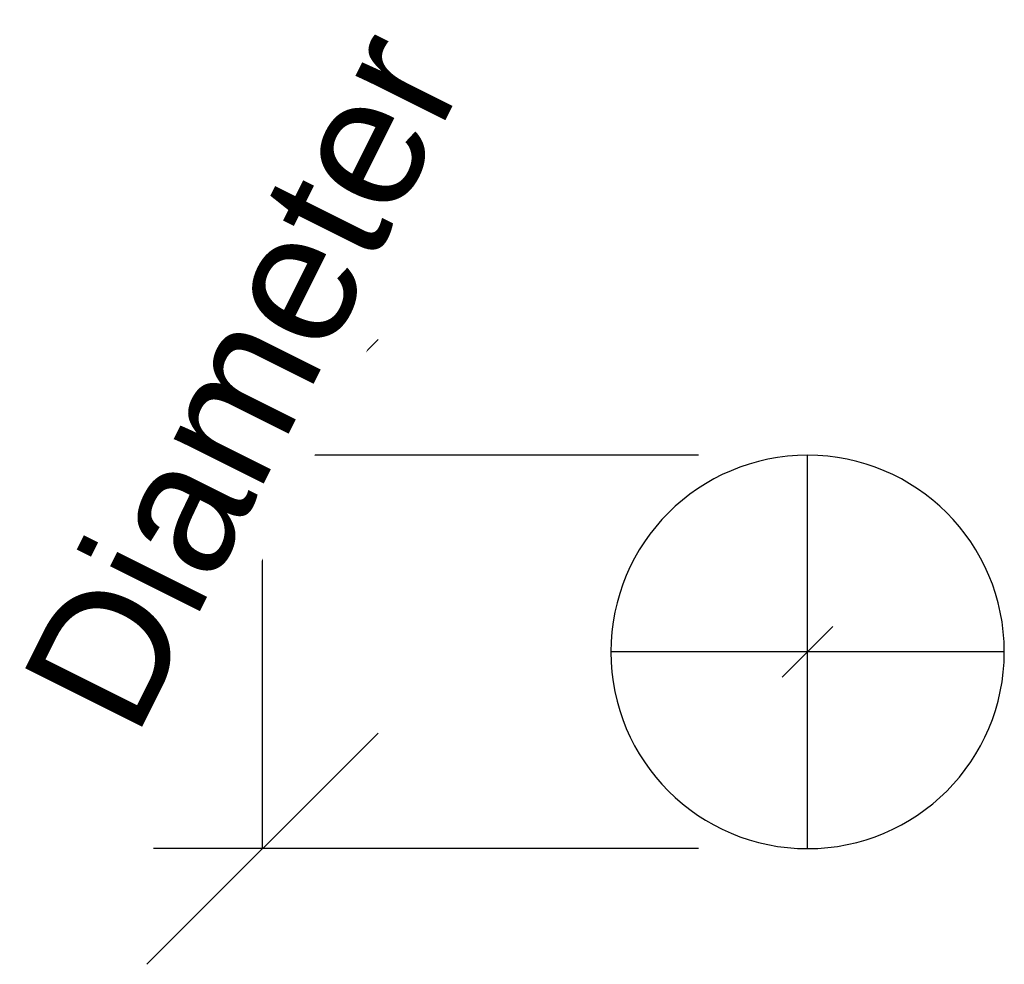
# Model space of a CAD drawing. Header units: millimetres. Extents: x -88 to 22, y -280 to -175.
import ezdxf

# ---------------------------------------------------------------- set-up
doc = ezdxf.new("R2010")
doc.units = ezdxf.units.MM
doc.styles.add('Arial', font='arial.ttf', dxfattribs={"height": 14.6304})

msp = doc.modelspace()

# ---------------------------------------------------------------- linework, layer by layer
at = {"color": 1, "lineweight": 30}
for p, q in [((-48.02, -210.63, -187.92), (-73.9, -236.5, -187.92)), ((-12.19, -223.56, -187.92), (-73.15, -223.56, -187.92)), ((-60.96, -267.56, -187.92), (-60.96, -223.56, -187.92)), ((-48.02, -254.63, -187.92), (-73.9, -280.5, -187.92)), ((-12.19, -267.56, -187.92), (-73.15, -267.56, -187.92))]:
    msp.add_line(p, q, dxfattribs=at)
at = {"color": 94, "lineweight": 30}
for p, q in [((0, -267.56, -187.92), (0, -223.56, -187.92)), ((22, -245.56, -187.92), (-22, -245.56, -187.92))]:
    msp.add_line(p, q, dxfattribs=at)
at = {"color": 5, "lineweight": 30}
msp.add_line((0, -245.56, -187.92), (0, -245.56, -291.55), dxfattribs=at)
msp.add_polyline3d([(0, -245.56, -309.84), (2.83, -242.73, -291.55), (-2.83, -248.39, -291.55), (0, -245.56, -309.84)], dxfattribs=at)
at = {"color": 94, "lineweight": 30, "extrusion": (0, 0, -1)}
msp.add_circle((0, -245.56, 187.92), 22, dxfattribs=at)

# ---------------------------------------------------------------- next in the draw order: texts
at = {"color": 5, "lineweight": 30, "insert": (-69.71, -211.81, -157.61), "char_height": 14.63, "width": 99.2058, "attachment_point": 2, "rotation": 63.4349, "line_spacing_factor": 0.941778, "style": 'Arial', "bg_fill": 3, "box_fill_scale": 1.25, "bg_fill_color": 256, "bg_fill_true_color": 13158600, "bg_fill_transparency": 0}
msp.add_mtext('Diameter', dxfattribs=at)

doc.saveas('drawing.dxf')
